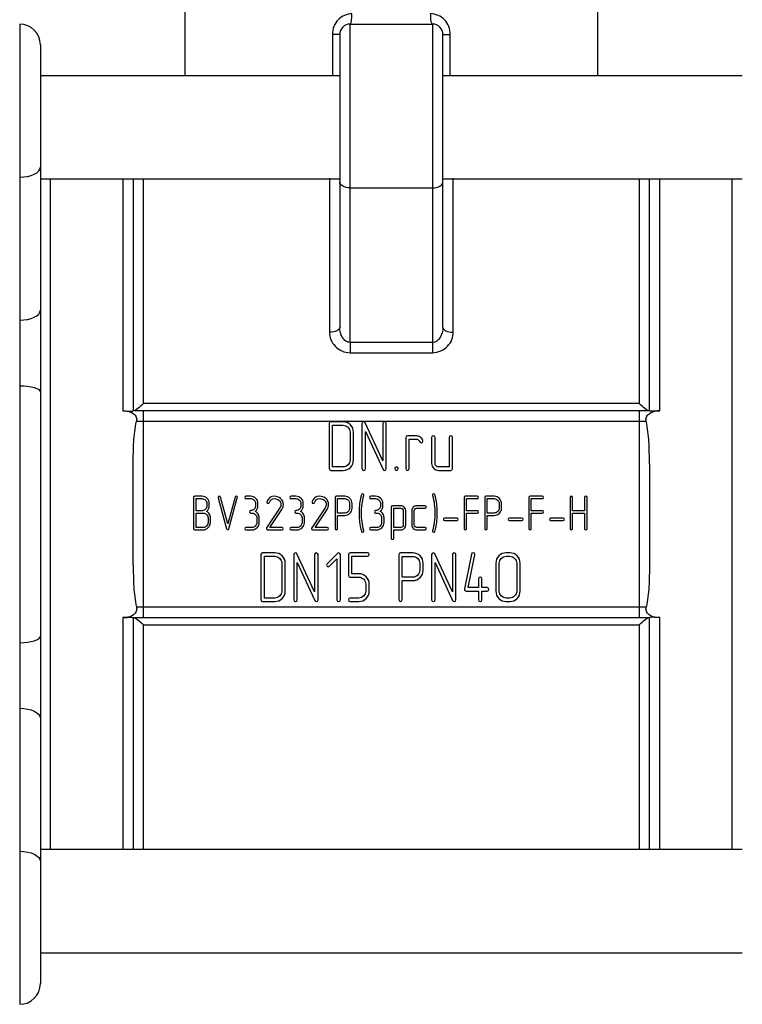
# Model space of a CAD drawing. Header units: millimetres. Extents: x -65 to 129, y -48 to 62.
# Tile 2 of 4: x -18 to 17, y -24 to 24. Entities that reach past the tile are written whole.
import ezdxf

# ---------------------------------------------------------------- set-up
doc = ezdxf.new("R2010")
doc.units = ezdxf.units.MM

msp = doc.modelspace()

# ---------------------------------------------------------------- linework, layer by layer
at = {"color": 7, "linetype": 'Continuous', "lineweight": 25}
for p, q in [((-10, 25.957), (-10, 21.238)), ((10, 21.238), (10, 25)), ((-18, 23.738), (-18, -23.738)), ((-2, 8.322), (-2, 23.738)), ((-2, 23.738), (2, 23.738)), ((2, 23.738), (2, 8.322)), ((-2.5, 23.238), (-2.5, 9.048)), ((2.5, 9.048), (2.5, 23.238)), ((-17, 22.738), (-17, -22.738)), ((-2.5, 21.238), (-17, 21.238)), ((17, 21.238), (2.5, 21.238)), ((-17, 16.238), (-2.5, 16.238)), ((-12.5, 16.238), (-12.5, 5)), ((-3, 16.275), (-3, 8.816)), ((2.5, 16.238), (17, 16.238)), ((3, 8.816), (3, 16.275)), ((12.5, 5), (12.5, 16.238)), ((-2, 15.805), (2, 15.805)), ((2, 8.322), (-2, 8.322)), ((-2, 7.823), (2, 7.823)), ((12, 5.359), (-12, 5.359)), ((-13, 5), (-12.863, 5)), ((12.521, 5), (-12.521, 5)), ((-12, -5), (-12, 5)), ((12, 5), (12, -5)), ((12.863, 5), (13, 5)), ((-12.344, 4.5), (12.344, 4.5)), ((-3.008, 4.391), (-3.008, 2.206)), ((-2.336, 4.475), (-2.924, 4.475)), ((-2.842, 4.308), (-2.336, 4.308)), ((-2.842, 2.289), (-2.842, 4.308)), ((-1.421, 4.391), (-1.421, 2.206)), ((-0.41, 2.588), (-1.262, 4.426)), ((-0.41, 4.391), (-0.41, 2.588)), ((-0.243, 2.206), (-0.243, 4.391)), ((-1.998, 3.971), (-1.998, 2.626)), ((-1.831, 2.627), (-1.831, 3.971)), ((-1.254, 2.206), (-1.254, 4.009)), ((-1.254, 4.009), (-0.402, 2.171)), ((0.698, 3.719), (0.698, 2.206)), ((1.201, 3.803), (0.782, 3.803)), ((0.865, 3.636), (1.201, 3.636)), ((0.865, 2.207), (0.865, 3.636)), ((1.953, 3.719), (1.953, 2.459)), ((2.119, 2.457), (2.119, 3.719)), ((2.797, 3.719), (2.797, 2.289)), ((2.963, 2.206), (2.963, 3.719)), ((-12.5, -2.445), (-12.5, 2.445)), ((12.5, 2.445), (12.5, -2.445)), ((-2.924, 2.122), (-2.336, 2.122)), ((-2.336, 2.289), (-2.842, 2.289)), ((2.797, 2.289), (2.289, 2.289)), ((2.29, 2.122), (2.879, 2.122)), ((-9.575, 0.812), (-9.575, -0.699)), ((-9.168, 0.87), (-9.517, 0.87)), ((-9.459, 0.171), (-9.459, 0.754)), ((-9.459, 0.754), (-9.168, 0.754)), ((-8.935, 0.521), (-8.935, 0.405)), ((-8.819, 0.405), (-8.819, 0.521)), ((-8.385, 0.794), (-7.978, -0.705)), ((-7.922, -0.468), (-8.273, 0.824)), ((-7.571, 0.824), (-7.922, -0.468)), ((-7.866, -0.705), (-7.459, 0.794)), ((-6.808, 0.87), (-7.041, 0.87)), ((-7.041, 0.754), (-6.808, 0.754)), ((-6.575, 0.522), (-6.575, 0.406)), ((-6.458, 0.406), (-6.458, 0.522)), ((-4.617, 0.87), (-4.85, 0.87)), ((-4.85, 0.754), (-4.617, 0.754)), ((-4.384, 0.522), (-4.384, 0.406)), ((-4.268, 0.406), (-4.268, 0.522)), ((-2.717, 0.812), (-2.717, -0.699)), ((-2.252, 0.87), (-2.659, 0.87)), ((-2.601, 0.058), (-2.601, 0.754)), ((-2.601, 0.754), (-2.252, 0.754)), ((-2.019, 0.522), (-2.019, 0.288)), ((-1.902, 0.288), (-1.902, 0.522)), ((-0.759, 0.87), (-0.992, 0.87)), ((-0.992, 0.754), (-0.759, 0.754)), ((-0.527, 0.522), (-0.527, 0.406)), ((-0.41, 0.406), (-0.41, 0.522)), ((3.522, 0.812), (3.522, -0.699)), ((4.161, 0.87), (3.58, 0.87)), ((3.638, 0.171), (3.638, 0.754)), ((3.638, 0.754), (4.161, 0.754)), ((4.522, 0.812), (4.522, -0.699)), ((4.987, 0.87), (4.58, 0.87)), ((4.638, 0.058), (4.638, 0.754)), ((4.638, 0.754), (4.987, 0.754)), ((5.22, 0.522), (5.22, 0.288)), ((5.337, 0.288), (5.337, 0.522)), ((6.665, 0.812), (6.665, -0.699)), ((7.304, 0.87), (6.723, 0.87)), ((6.781, 0.754), (7.304, 0.754)), ((6.781, 0.171), (6.781, 0.754)), ((8.665, 0.812), (8.665, -0.699)), ((8.782, 0.171), (8.782, 0.812)), ((9.364, 0.812), (9.364, 0.171)), ((9.48, -0.699), (9.48, 0.812)), ((-9.168, 0.171), (-9.459, 0.171)), ((-9.459, -0.641), (-9.459, 0.055)), ((-6.807, 0.058), (-6.749, 0.058)), ((-5.401, 0.302), (-6.043, -0.666)), ((-5.884, -0.641), (-5.304, 0.235)), ((-4.617, 0.058), (-4.559, 0.058)), ((-3.21, 0.302), (-3.852, -0.666)), ((-3.693, -0.641), (-3.113, 0.235)), ((-2.252, 0.058), (-2.601, 0.058)), ((-0.759, 0.058), (-0.701, 0.058)), ((-0.003, 0.346), (-0.003, -1.165)), ((0.464, 0.404), (0.056, 0.404)), ((0.114, 0.288), (0.464, 0.288)), ((0.114, -0.641), (0.114, 0.288)), ((0.579, 0.173), (0.579, -0.524)), ((0.696, -0.524), (0.696, 0.173)), ((0.997, 0.172), (0.997, -0.525)), ((1.114, -0.525), (1.114, 0.172)), ((1.637, 0.404), (1.23, 0.404)), ((1.23, 0.288), (1.637, 0.288)), ((4.161, 0.171), (3.638, 0.171)), ((3.638, -0.699), (3.638, 0.055)), ((3.638, 0.055), (4.161, 0.055)), ((4.987, 0.058), (4.638, 0.058)), ((7.304, 0.171), (6.781, 0.171)), ((6.781, 0.055), (7.304, 0.055)), ((6.781, -0.699), (6.781, 0.055)), ((9.364, 0.171), (8.782, 0.171)), ((8.782, -0.699), (8.782, 0.055)), ((8.782, 0.055), (9.364, 0.055)), ((9.364, 0.055), (9.364, -0.699)), ((-8.877, -0.176), (-8.877, -0.408)), ((-8.76, -0.409), (-8.76, -0.176)), ((-6.517, -0.175), (-6.517, -0.408)), ((-6.4, -0.408), (-6.4, -0.175)), ((-4.326, -0.175), (-4.326, -0.408)), ((-4.21, -0.408), (-4.21, -0.175)), ((-2.601, -0.059), (-2.252, -0.059)), ((-2.601, -0.699), (-2.601, -0.059)), ((-0.468, -0.175), (-0.468, -0.408)), ((-0.352, -0.408), (-0.352, -0.175)), ((3.185, -0.196), (2.572, -0.196)), ((2.572, -0.3), (3.185, -0.3)), ((4.638, -0.059), (4.987, -0.059)), ((4.638, -0.699), (4.638, -0.059)), ((6.329, -0.196), (5.716, -0.196)), ((5.716, -0.3), (6.329, -0.3)), ((8.329, -0.196), (7.716, -0.196)), ((7.716, -0.3), (8.329, -0.3)), ((-9.517, -0.757), (-9.11, -0.757)), ((-9.11, -0.641), (-9.459, -0.641)), ((-6.75, -0.641), (-7.041, -0.641)), ((-7.041, -0.757), (-6.75, -0.757)), ((-5.994, -0.757), (-5.295, -0.757)), ((-5.295, -0.641), (-5.884, -0.641)), ((-4.559, -0.641), (-4.85, -0.641)), ((-4.85, -0.757), (-4.559, -0.757)), ((-3.803, -0.757), (-3.104, -0.757)), ((-3.104, -0.641), (-3.693, -0.641)), ((-0.701, -0.641), (-0.992, -0.641)), ((-0.992, -0.757), (-0.701, -0.757)), ((0.464, -0.641), (0.114, -0.641)), ((0.114, -0.757), (0.464, -0.757)), ((0.114, -1.165), (0.114, -0.757)), ((1.637, -0.641), (1.23, -0.641)), ((1.23, -0.757), (1.637, -0.757)), ((-5.644, -1.874), (-6.232, -1.874)), ((-2.61, -1.9), (-3.112, -2.406)), ((-1.156, -1.874), (-1.996, -1.874)), ((1.037, -1.876), (0.449, -1.876)), ((5.733, -1.874), (5.565, -1.874)), ((-6.316, -1.958), (-6.316, -4.142)), ((-6.149, -2.04), (-5.644, -2.04)), ((-6.149, -4.059), (-6.149, -2.04)), ((-5.305, -2.377), (-5.305, -3.723)), ((-5.138, -3.722), (-5.138, -2.378)), ((-4.728, -1.958), (-4.728, -4.142)), ((-3.717, -3.761), (-4.569, -1.923)), ((-4.561, -4.142), (-4.561, -2.339)), ((-4.561, -2.339), (-3.709, -4.177)), ((-3.717, -1.958), (-3.717, -3.761)), ((-3.551, -4.142), (-3.551, -1.958)), ((-2.995, -2.522), (-2.635, -2.162)), ((-2.635, -2.162), (-2.635, -4.142)), ((-2.469, -4.142), (-2.469, -1.959)), ((-2.08, -1.958), (-2.08, -2.967)), ((-1.913, -2.884), (-1.913, -2.04)), ((-1.913, -2.04), (-1.156, -2.04)), ((0.365, -1.96), (0.365, -4.139)), ((0.532, -2.043), (1.037, -2.043)), ((0.532, -3.049), (0.532, -2.043)), ((1.376, -2.378), (1.376, -2.716)), ((1.543, -2.715), (1.543, -2.378)), ((1.953, -1.958), (1.953, -4.142)), ((2.963, -3.761), (2.111, -1.923)), ((2.119, -4.142), (2.119, -2.339)), ((2.119, -2.339), (2.971, -4.177)), ((2.963, -1.958), (2.963, -3.761)), ((3.13, -4.142), (3.13, -1.958)), ((3.881, -1.941), (3.545, -3.62)), ((3.729, -3.554), (4.045, -1.975)), ((5.061, -2.378), (5.061, -3.722)), ((5.228, -3.723), (5.228, -2.377)), ((5.565, -2.04), (5.734, -2.04)), ((6.072, -2.377), (6.072, -3.723)), ((6.239, -3.722), (6.239, -2.378)), ((-1.996, -3.051), (-1.575, -3.051)), ((-1.575, -2.884), (-1.913, -2.884)), ((1.037, -3.049), (0.532, -3.049)), ((0.532, -4.139), (0.532, -3.215)), ((0.532, -3.215), (1.036, -3.215)), ((4.215, -3.132), (4.215, -3.554)), ((4.381, -3.554), (4.381, -3.132)), ((-1.241, -3.386), (-1.241, -3.723)), ((-1.072, -3.722), (-1.072, -3.386)), ((3.627, -3.721), (4.215, -3.723)), ((4.215, -3.554), (3.729, -3.554)), ((4.215, -3.723), (4.215, -4.142)), ((4.635, -3.554), (4.381, -3.554)), ((4.381, -3.723), (4.635, -3.721)), ((4.381, -4.142), (4.381, -3.723)), ((-6.232, -4.226), (-5.644, -4.226)), ((-5.644, -4.059), (-6.149, -4.059)), ((-1.996, -4.226), (-1.574, -4.226)), ((-1.574, -4.059), (-1.995, -4.059)), ((5.734, -4.059), (5.565, -4.059)), ((5.565, -4.226), (5.733, -4.226)), ((12.344, -4.5), (-12.344, -4.5)), ((-12.863, -5), (-13, -5)), ((-12.521, -5), (12.521, -5)), ((-12.5, -5), (-12.5, -16.238)), ((12.5, -16.238), (12.5, -5)), ((13, -5), (12.863, -5)), ((-12, -5.359), (12, -5.359)), ((17, -16.238), (-17, -16.238)), ((-17, -21.238), (17, -21.238))]:
    msp.add_line(p, q, dxfattribs=at)
at = {"color": 1, "linetype": 'Continuous', "lineweight": 25}
for p, q in [((-2.857, 23.238), (-2.857, 21.238)), ((2.857, 21.238), (2.857, 23.238)), ((-16.5, -16.238), (-16.5, 16.238)), ((-13, 16.238), (-13, 5)), ((-12, 5.359), (-12, 16.238)), ((12, 16.238), (12, 5.359)), ((13, 5), (13, 16.238)), ((16.5, 16.238), (16.5, -16.238)), ((-13, -5), (-13, -16.238)), ((13, -16.238), (13, -5)), ((-12, -16.238), (-12, -5.359)), ((12, -5.359), (12, -16.238))]:
    msp.add_line(p, q, dxfattribs=at)
at = {"color": 7, "linetype": 'Continuous', "lineweight": 25, "flags": 128}
for points in [[(-18, 16.327), (-17.805, 16.336), (-17.617, 16.363), (-17.444, 16.408), (-17.293, 16.468), (-17.169, 16.541), (-17.076, 16.624), (-17.019, 16.715), (-17, 16.809)], [(-2, 15.805), (-2.098, 15.81), (-2.191, 15.827), (-2.278, 15.854), (-2.354, 15.891), (-2.416, 15.935), (-2.462, 15.986), (-2.49, 16.041), (-2.5, 16.098)], [(2, 15.805), (2.098, 15.81), (2.191, 15.827), (2.278, 15.854), (2.354, 15.891), (2.416, 15.935), (2.462, 15.986), (2.49, 16.041), (2.5, 16.098)], [(-18, 9.399), (-17.805, 9.408), (-17.617, 9.436), (-17.444, 9.48), (-17.293, 9.54), (-17.169, 9.613), (-17.076, 9.697), (-17.019, 9.787), (-17, 9.881)], [(-18, 6.225), (-17.805, 6.219), (-17.617, 6.201), (-17.444, 6.172), (-17.293, 6.134), (-17.169, 6.086), (-17.076, 6.033), (-17.019, 5.974), (-17, 5.914)], [(-18, -6.225), (-17.805, -6.219), (-17.617, -6.201), (-17.444, -6.172), (-17.293, -6.134), (-17.169, -6.086), (-17.076, -6.033), (-17.019, -5.974), (-17, -5.914)], [(-18, -9.399), (-17.805, -9.408), (-17.617, -9.436), (-17.444, -9.48), (-17.293, -9.54), (-17.169, -9.613), (-17.076, -9.697), (-17.019, -9.787), (-17, -9.881)], [(-18, -16.327), (-17.805, -16.336), (-17.617, -16.363), (-17.444, -16.408), (-17.293, -16.468), (-17.169, -16.541), (-17.076, -16.624), (-17.019, -16.715), (-17, -16.809)]]:
    msp.add_lwpolyline(points, dxfattribs=at)
at = {"color": 7, "linetype": 'Continuous', "lineweight": 25}
for centre, radius, start, end in [((-18, 22.738), 1, 0, 90), ((-2, 23.238), 0.5, 90, 180), ((2, 23.238), 0.5, 0, 90), ((-18, -22.738), 1, 270, 0)]:
    msp.add_arc(centre, radius, start, end, dxfattribs=at)
for points, knots in [([(-1.905, 24.238), (-2.153, 24.238), (-2.398, 24.133), (-2.663, 23.857), (-2.734, 23.747), (-2.831, 23.504), (-2.857, 23.371), (-2.857, 23.238)], [0, 0, 0, 0, 0.5, 0.5, 0.75, 0.75, 1, 1, 1, 1]), ([(2, 23.738), (1.975, 23.738), (1.95, 23.792), (1.915, 23.977), (1.905, 24.107), (1.905, 24.238)], [0, 0, 0, 0, 0.5, 0.5, 1, 1, 1, 1]), ([(2.857, 23.238), (2.857, 23.504), (2.751, 23.767), (2.397, 24.131), (2.153, 24.238), (1.905, 24.238)], [0, 0, 0, 0, 0.5, 0.5, 1, 1, 1, 1]), ([(-2.5, 23.238), (-2.5, 23.238), (-2.535, 23.238), (-2.663, 23.238), (-2.755, 23.238), (-2.857, 23.238)], [0, 0, 0, 0, 0.5, 0.5, 1, 1, 1, 1]), ([(-3, 8.816), (-3, 8.575), (-2.905, 8.33), (-2.638, 8.046), (-2.528, 7.966), (-2.279, 7.854), (-2.14, 7.823), (-2, 7.823)], [0, 0, 0, 0, 0.5, 0.5, 0.75, 0.75, 1, 1, 1, 1]), ([(-2, 8.322), (-2.07, 8.322), (-2.139, 8.346), (-2.264, 8.428), (-2.319, 8.487), (-2.453, 8.696), (-2.5, 8.874), (-2.5, 9.048)], [0, 0, 0, 0, 0.25, 0.25, 0.5, 0.5, 1, 1, 1, 1]), ([(2.5, 9.048), (2.5, 8.874), (2.452, 8.694), (2.274, 8.418), (2.14, 8.322), (2, 8.322)], [0, 0, 0, 0, 0.5, 0.5, 1, 1, 1, 1]), ([(2, 7.823), (2.279, 7.823), (2.548, 7.953), (2.905, 8.328), (3, 8.575), (3, 8.816)], [0, 0, 0, 0, 0.5, 0.5, 1, 1, 1, 1]), ([(2.5, 9.048), (2.5, 8.987), (2.554, 8.927), (2.739, 8.841), (2.869, 8.816), (3, 8.816)], [0, 0, 0, 0, 0.5, 0.5, 1, 1, 1, 1]), ([(-2, 8.322), (-2, 8.251), (-2, 8.167), (-2, 7.992), (-2, 7.903), (-2, 7.823)], [0, 0, 0, 0, 0.5, 0.5, 1, 1, 1, 1]), ([(-12, 5.359), (-12.096, 5.268), (-12.194, 5.183), (-12.368, 5.049), (-12.446, 5), (-12.481, 5)], [0, 0, 0, 0, 0.5, 0.5, 1, 1, 1, 1]), ([(12.481, 5), (12.446, 5), (12.368, 5.049), (12.194, 5.183), (12.097, 5.267), (12, 5.359)], [0, 0, 0, 0, 0.5, 0.5, 1, 1, 1, 1]), ([(-13, 5), (-12.985, 5), (-12.959, 5), (-12.926, 5), (-12.908, 5), (-12.9, 5)], [0, 0, 0, 0, 0.457193, 0.758841, 1, 1, 1, 1]), ([(-12.874, 5), (-12.733, 5), (-12.59, 4.954), (-12.427, 4.822), (-12.381, 4.767), (-12.33, 4.639), (-12.328, 4.567), (-12.344, 4.5)], [0, 0, 0, 0, 0.5, 0.5, 0.75, 0.75, 1, 1, 1, 1]), ([(-12.863, 5), (-12.825, 5), (-12.784, 4.997), (-12.706, 4.993), (-12.665, 4.99), (-12.601, 4.992), (-12.578, 4.994), (-12.543, 4.998), (-12.53, 5), (-12.521, 5)], [0, 0, 0, 0, 0.25, 0.25, 0.5, 0.5, 0.75, 0.75, 1, 1, 1, 1]), ([(12.344, 4.5), (12.328, 4.566), (12.33, 4.639), (12.381, 4.767), (12.427, 4.822), (12.59, 4.954), (12.733, 5), (12.874, 5)], [0, 0, 0, 0, 0.25, 0.25, 0.5, 0.5, 1, 1, 1, 1]), ([(12.863, 5), (12.823, 5), (12.779, 4.997), (12.695, 4.992), (12.657, 4.99), (12.596, 4.992), (12.576, 4.995), (12.543, 4.998), (12.531, 5), (12.521, 5)], [0, 0, 0, 0, 0.25, 0.25, 0.5, 0.5, 0.75, 0.75, 1, 1, 1, 1]), ([(13, 5), (12.985, 5), (12.959, 5), (12.925, 5), (12.906, 5), (12.897, 5)], [0, 0, 0, 0, 0.44577, 0.737787, 1, 1, 1, 1]), ([(-12.5, 2.445), (-12.5, 2.803), (-12.495, 3.158), (-12.464, 3.673), (-12.45, 3.84), (-12.41, 4.167), (-12.386, 4.33), (-12.344, 4.5)], [0, 0, 0, 0, 0.5, 0.5, 0.75, 0.75, 1, 1, 1, 1]), ([(12.5, 2.445), (12.5, 2.804), (12.495, 3.158), (12.464, 3.673), (12.45, 3.84), (12.411, 4.165), (12.386, 4.327), (12.344, 4.5)], [0, 0, 0, 0, 0.5, 0.5, 0.75, 0.75, 1, 1, 1, 1]), ([(-12.5, -2.445), (-12.5, -2.804), (-12.495, -3.158), (-12.464, -3.673), (-12.45, -3.84), (-12.411, -4.165), (-12.386, -4.327), (-12.344, -4.5)], [0, 0, 0, 0, 0.5, 0.5, 0.75, 0.75, 1, 1, 1, 1]), ([(12.5, -2.445), (12.5, -2.803), (12.495, -3.158), (12.464, -3.673), (12.45, -3.84), (12.41, -4.167), (12.386, -4.33), (12.344, -4.5)], [0, 0, 0, 0, 0.5, 0.5, 0.75, 0.75, 1, 1, 1, 1]), ([(-12.344, -4.5), (-12.328, -4.566), (-12.33, -4.639), (-12.381, -4.767), (-12.427, -4.822), (-12.59, -4.954), (-12.733, -5), (-12.874, -5)], [0, 0, 0, 0, 0.25, 0.25, 0.5, 0.5, 1, 1, 1, 1]), ([(12.874, -5), (12.733, -5), (12.59, -4.954), (12.427, -4.822), (12.381, -4.767), (12.33, -4.639), (12.328, -4.567), (12.344, -4.5)], [0, 0, 0, 0, 0.5, 0.5, 0.75, 0.75, 1, 1, 1, 1]), ([(-12.863, -5), (-12.823, -5), (-12.779, -4.997), (-12.695, -4.992), (-12.657, -4.99), (-12.596, -4.992), (-12.576, -4.995), (-12.543, -4.998), (-12.531, -5), (-12.521, -5)], [0, 0, 0, 0, 0.25, 0.25, 0.5, 0.5, 0.75, 0.75, 1, 1, 1, 1]), ([(-12.481, -5), (-12.446, -5), (-12.368, -5.049), (-12.194, -5.183), (-12.097, -5.267), (-12, -5.359)], [0, 0, 0, 0, 0.5, 0.5, 1, 1, 1, 1]), ([(12, -5.359), (12.096, -5.268), (12.194, -5.183), (12.368, -5.049), (12.446, -5), (12.481, -5)], [0, 0, 0, 0, 0.5, 0.5, 1, 1, 1, 1]), ([(12.863, -5), (12.825, -5), (12.784, -4.997), (12.706, -4.993), (12.665, -4.99), (12.601, -4.992), (12.578, -4.994), (12.543, -4.998), (12.53, -5), (12.521, -5)], [0, 0, 0, 0, 0.25, 0.25, 0.5, 0.5, 0.75, 0.75, 1, 1, 1, 1]), ([(13, -5), (12.985, -5), (12.959, -5), (12.926, -5), (12.908, -5), (12.9, -5)], [0, 0, 0, 0, 0.4571933, 0.7588411, 1, 1, 1, 1])]:
    msp.add_open_spline(points, degree=3, knots=knots, dxfattribs=at)
for points in [[(-2, 23.738), (-1.975, 23.738), (-1.925, 23.847), (-1.905, 24.107), (-1.905, 24.238)], [(2.5, 23.238), (2.5, 23.238), (2.571, 23.238), (2.755, 23.238), (2.857, 23.238)], [(-2.5, 9.048), (-2.5, 8.987), (-2.608, 8.866), (-2.869, 8.816), (-3, 8.816)], [(2, 8.322), (2, 8.251), (2, 8.082), (2, 7.903), (2, 7.823)], [(-2.924, 4.475), (-2.98, 4.475), (-3.008, 4.447), (-3.008, 4.391)], [(-1.979, 4.328), (-2.077, 4.426), (-2.196, 4.475), (-2.336, 4.475)], [(-2.336, 4.308), (-2.243, 4.308), (-2.163, 4.275), (-2.097, 4.21)], [(-1.831, 3.971), (-1.831, 4.111), (-1.88, 4.23), (-1.979, 4.328)], [(-1.339, 4.475), (-1.394, 4.475), (-1.421, 4.447), (-1.421, 4.391)], [(-1.262, 4.426), (-1.277, 4.458), (-1.302, 4.475), (-1.339, 4.475)], [(-0.327, 4.475), (-0.382, 4.475), (-0.41, 4.447), (-0.41, 4.391)], [(-0.243, 4.391), (-0.243, 4.447), (-0.271, 4.475), (-0.327, 4.475)], [(-2.097, 4.21), (-2.031, 4.144), (-1.998, 4.065), (-1.998, 3.971)], [(0.782, 3.803), (0.726, 3.803), (0.698, 3.775), (0.698, 3.719)], [(1.403, 3.738), (1.341, 3.781), (1.274, 3.803), (1.201, 3.803)], [(1.201, 3.636), (1.267, 3.636), (1.317, 3.607), (1.351, 3.549)], [(1.351, 3.549), (1.386, 3.49), (1.417, 3.461), (1.446, 3.461)], [(1.529, 3.572), (1.507, 3.64), (1.466, 3.696), (1.403, 3.738)], [(1.446, 3.461), (1.505, 3.461), (1.534, 3.488), (1.534, 3.542)], [(1.534, 3.542), (1.534, 3.552), (1.532, 3.562), (1.529, 3.572)], [(2.036, 3.803), (1.98, 3.803), (1.953, 3.775), (1.953, 3.719)], [(2.119, 3.719), (2.119, 3.775), (2.092, 3.803), (2.036, 3.803)], [(2.88, 3.803), (2.824, 3.803), (2.797, 3.775), (2.797, 3.719)], [(2.963, 3.719), (2.963, 3.775), (2.936, 3.803), (2.88, 3.803)], [(-2.097, 2.388), (-2.163, 2.322), (-2.243, 2.289), (-2.336, 2.289)], [(-1.998, 2.626), (-1.998, 2.533), (-2.031, 2.453), (-2.097, 2.388)], [(-1.979, 2.269), (-1.88, 2.368), (-1.831, 2.487), (-1.831, 2.627)], [(1.953, 2.459), (1.953, 2.366), (1.985, 2.286), (2.051, 2.221)], [(2.169, 2.339), (2.136, 2.372), (2.119, 2.411), (2.119, 2.457)], [(-3.008, 2.206), (-3.008, 2.15), (-2.98, 2.122), (-2.924, 2.122)], [(-2.336, 2.122), (-2.196, 2.122), (-2.077, 2.171), (-1.979, 2.269)], [(-1.421, 2.206), (-1.421, 2.15), (-1.393, 2.122), (-1.337, 2.122)], [(-1.337, 2.122), (-1.282, 2.122), (-1.254, 2.15), (-1.254, 2.206)], [(-0.402, 2.171), (-0.387, 2.139), (-0.362, 2.122), (-0.327, 2.122)], [(-0.327, 2.122), (-0.271, 2.122), (-0.243, 2.15), (-0.243, 2.206)], [(0.252, 2.289), (0.196, 2.289), (0.168, 2.261), (0.168, 2.206)], [(0.168, 2.206), (0.168, 2.15), (0.196, 2.122), (0.252, 2.122)], [(0.336, 2.206), (0.336, 2.261), (0.308, 2.289), (0.252, 2.289)], [(0.252, 2.122), (0.308, 2.122), (0.336, 2.15), (0.336, 2.206)], [(0.698, 2.206), (0.698, 2.15), (0.726, 2.122), (0.782, 2.122)], [(0.782, 2.122), (0.837, 2.122), (0.865, 2.151), (0.865, 2.207)], [(2.051, 2.221), (2.117, 2.155), (2.196, 2.122), (2.29, 2.122)], [(2.289, 2.289), (2.242, 2.289), (2.203, 2.306), (2.169, 2.339)], [(2.879, 2.122), (2.935, 2.122), (2.963, 2.15), (2.963, 2.206)], [(-1.39, 0.986), (-1.416, 0.986), (-1.434, 0.972), (-1.445, 0.943)], [(-1.331, 0.931), (-1.331, 0.968), (-1.351, 0.986), (-1.39, 0.986)], [(2.056, 0.986), (2.016, 0.986), (1.996, 0.968), (1.996, 0.931)], [(2.11, 0.943), (2.099, 0.972), (2.081, 0.986), (2.056, 0.986)], [(-9.517, 0.87), (-9.556, 0.87), (-9.575, 0.851), (-9.575, 0.812)], [(-8.921, 0.768), (-8.989, 0.836), (-9.072, 0.87), (-9.168, 0.87)], [(-9.168, 0.754), (-9.104, 0.754), (-9.049, 0.731), (-9.004, 0.685)], [(-9.004, 0.685), (-8.958, 0.639), (-8.935, 0.585), (-8.935, 0.521)], [(-8.819, 0.521), (-8.819, 0.617), (-8.853, 0.699), (-8.921, 0.768)], [(-8.328, 0.867), (-8.367, 0.867), (-8.387, 0.849), (-8.387, 0.812)], [(-8.387, 0.812), (-8.387, 0.806), (-8.386, 0.8), (-8.385, 0.794)], [(-8.273, 0.824), (-8.281, 0.853), (-8.299, 0.867), (-8.328, 0.867)], [(-7.516, 0.867), (-7.545, 0.867), (-7.563, 0.853), (-7.571, 0.824)], [(-7.457, 0.812), (-7.457, 0.849), (-7.477, 0.867), (-7.516, 0.867)], [(-7.459, 0.794), (-7.458, 0.8), (-7.457, 0.806), (-7.457, 0.812)], [(-7.041, 0.87), (-7.079, 0.87), (-7.099, 0.851), (-7.099, 0.812)], [(-7.099, 0.812), (-7.099, 0.773), (-7.079, 0.754), (-7.041, 0.754)], [(-6.56, 0.768), (-6.628, 0.836), (-6.711, 0.87), (-6.808, 0.87)], [(-6.808, 0.754), (-6.743, 0.754), (-6.688, 0.731), (-6.643, 0.686)], [(-6.643, 0.686), (-6.598, 0.641), (-6.575, 0.586), (-6.575, 0.522)], [(-6.458, 0.522), (-6.458, 0.619), (-6.492, 0.701), (-6.56, 0.768)], [(-6.03, 0.596), (-6.032, 0.589), (-6.033, 0.582), (-6.033, 0.575)], [(-6.033, 0.575), (-6.033, 0.537), (-6.012, 0.518), (-5.972, 0.518)], [(-5.666, 0.873), (-5.843, 0.873), (-5.964, 0.78), (-6.03, 0.596)], [(-5.972, 0.518), (-5.947, 0.518), (-5.93, 0.531), (-5.919, 0.557)], [(-5.919, 0.557), (-5.862, 0.69), (-5.775, 0.756), (-5.658, 0.756)], [(-5.363, 0.757), (-5.452, 0.834), (-5.553, 0.873), (-5.666, 0.873)], [(-5.658, 0.756), (-5.578, 0.756), (-5.506, 0.729), (-5.443, 0.675)], [(-5.443, 0.675), (-5.377, 0.618), (-5.345, 0.55), (-5.345, 0.471)], [(-5.226, 0.472), (-5.226, 0.583), (-5.272, 0.678), (-5.363, 0.757)], [(-4.85, 0.87), (-4.889, 0.87), (-4.908, 0.851), (-4.908, 0.812)], [(-4.908, 0.812), (-4.908, 0.773), (-4.889, 0.754), (-4.85, 0.754)], [(-4.37, 0.768), (-4.438, 0.836), (-4.52, 0.87), (-4.617, 0.87)], [(-4.617, 0.754), (-4.553, 0.754), (-4.498, 0.731), (-4.452, 0.686)], [(-4.452, 0.686), (-4.407, 0.641), (-4.384, 0.586), (-4.384, 0.522)], [(-4.268, 0.522), (-4.268, 0.619), (-4.302, 0.701), (-4.37, 0.768)], [(-3.839, 0.596), (-3.841, 0.589), (-3.842, 0.582), (-3.842, 0.575)], [(-3.842, 0.575), (-3.842, 0.537), (-3.821, 0.518), (-3.781, 0.518)], [(-3.476, 0.873), (-3.652, 0.873), (-3.774, 0.78), (-3.839, 0.596)], [(-3.781, 0.518), (-3.757, 0.518), (-3.739, 0.531), (-3.728, 0.557)], [(-3.728, 0.557), (-3.671, 0.69), (-3.584, 0.756), (-3.467, 0.756)], [(-3.173, 0.757), (-3.262, 0.834), (-3.363, 0.873), (-3.476, 0.873)], [(-3.467, 0.756), (-3.387, 0.756), (-3.315, 0.729), (-3.252, 0.675)], [(-3.252, 0.675), (-3.187, 0.618), (-3.154, 0.55), (-3.154, 0.471)], [(-3.035, 0.472), (-3.035, 0.583), (-3.081, 0.678), (-3.173, 0.757)], [(-2.659, 0.87), (-2.698, 0.87), (-2.717, 0.851), (-2.717, 0.812)], [(-2.005, 0.768), (-2.074, 0.836), (-2.156, 0.87), (-2.252, 0.87)], [(-2.252, 0.754), (-2.189, 0.754), (-2.134, 0.731), (-2.088, 0.685)], [(-2.088, 0.685), (-2.042, 0.64), (-2.019, 0.586), (-2.019, 0.522)], [(-1.902, 0.522), (-1.902, 0.618), (-1.937, 0.7), (-2.005, 0.768)], [(-1.486, 0.775), (-1.538, 0.539), (-1.564, 0.3), (-1.564, 0.059)], [(-1.445, 0.943), (-1.465, 0.871), (-1.479, 0.814), (-1.486, 0.775)], [(-1.447, 0.056), (-1.447, 0.335), (-1.409, 0.62), (-1.333, 0.913)], [(-1.333, 0.913), (-1.332, 0.919), (-1.331, 0.925), (-1.331, 0.931)], [(-0.992, 0.87), (-1.031, 0.87), (-1.05, 0.851), (-1.05, 0.812)], [(-1.05, 0.812), (-1.05, 0.773), (-1.031, 0.754), (-0.992, 0.754)], [(-0.512, 0.768), (-0.58, 0.836), (-0.662, 0.87), (-0.759, 0.87)], [(-0.759, 0.754), (-0.695, 0.754), (-0.64, 0.731), (-0.595, 0.686)], [(-0.595, 0.686), (-0.549, 0.641), (-0.527, 0.586), (-0.527, 0.522)], [(-0.41, 0.522), (-0.41, 0.619), (-0.444, 0.701), (-0.512, 0.768)], [(1.996, 0.931), (1.996, 0.925), (1.997, 0.919), (1.999, 0.913)], [(1.999, 0.913), (2.074, 0.62), (2.111, 0.335), (2.111, 0.056)], [(2.152, 0.775), (2.131, 0.869), (2.117, 0.925), (2.11, 0.943)], [(2.228, 0.056), (2.228, 0.299), (2.202, 0.538), (2.152, 0.775)], [(3.58, 0.87), (3.541, 0.87), (3.522, 0.851), (3.522, 0.812)], [(4.219, 0.812), (4.219, 0.851), (4.2, 0.87), (4.161, 0.87)], [(4.161, 0.754), (4.2, 0.754), (4.219, 0.773), (4.219, 0.812)], [(4.58, 0.87), (4.541, 0.87), (4.522, 0.851), (4.522, 0.812)], [(5.234, 0.768), (5.165, 0.836), (5.083, 0.87), (4.987, 0.87)], [(4.987, 0.754), (5.05, 0.754), (5.105, 0.731), (5.151, 0.685)], [(5.151, 0.685), (5.197, 0.64), (5.22, 0.586), (5.22, 0.522)], [(5.337, 0.522), (5.337, 0.618), (5.302, 0.7), (5.234, 0.768)], [(6.723, 0.87), (6.684, 0.87), (6.665, 0.851), (6.665, 0.812)], [(7.363, 0.812), (7.363, 0.851), (7.343, 0.87), (7.304, 0.87)], [(7.304, 0.754), (7.343, 0.754), (7.363, 0.773), (7.363, 0.812)], [(8.723, 0.87), (8.685, 0.87), (8.665, 0.851), (8.665, 0.812)], [(8.782, 0.812), (8.782, 0.851), (8.762, 0.87), (8.723, 0.87)], [(9.422, 0.87), (9.383, 0.87), (9.364, 0.851), (9.364, 0.812)], [(9.48, 0.812), (9.48, 0.851), (9.461, 0.87), (9.422, 0.87)], [(-9.459, 0.055), (-9.387, 0.054), (-9.271, 0.054), (-9.11, 0.055)], [(-9.004, 0.241), (-9.049, 0.194), (-9.104, 0.171), (-9.168, 0.171)], [(-9.11, 0.055), (-9.046, 0.055), (-8.991, 0.033), (-8.945, -0.012)], [(-8.935, 0.405), (-8.935, 0.341), (-8.958, 0.287), (-9.004, 0.241)], [(-8.95, 0.133), (-8.862, 0.204), (-8.819, 0.295), (-8.819, 0.405)], [(-8.812, 0.005), (-8.846, 0.061), (-8.892, 0.104), (-8.95, 0.133)], [(-8.76, -0.176), (-8.76, -0.111), (-8.777, -0.051), (-8.812, 0.005)], [(-6.807, 0.174), (-6.846, 0.174), (-6.866, 0.155), (-6.866, 0.116)], [(-6.866, 0.116), (-6.866, 0.077), (-6.846, 0.058), (-6.807, 0.058)], [(-6.643, 0.242), (-6.688, 0.197), (-6.743, 0.174), (-6.807, 0.174)], [(-6.749, 0.058), (-6.685, 0.058), (-6.63, 0.035), (-6.585, -0.01)], [(-6.575, 0.406), (-6.575, 0.342), (-6.598, 0.287), (-6.643, 0.242)], [(-6.588, 0.135), (-6.502, 0.204), (-6.458, 0.295), (-6.458, 0.406)], [(-6.451, 0.006), (-6.485, 0.061), (-6.53, 0.104), (-6.588, 0.135)], [(-6.4, -0.175), (-6.4, -0.11), (-6.417, -0.05), (-6.451, 0.006)], [(-5.345, 0.471), (-5.345, 0.414), (-5.363, 0.358), (-5.401, 0.302)], [(-5.304, 0.235), (-5.252, 0.313), (-5.226, 0.393), (-5.226, 0.472)], [(-4.617, 0.174), (-4.655, 0.174), (-4.675, 0.155), (-4.675, 0.116)], [(-4.675, 0.116), (-4.675, 0.077), (-4.655, 0.058), (-4.617, 0.058)], [(-4.452, 0.242), (-4.498, 0.197), (-4.552, 0.174), (-4.617, 0.174)], [(-4.559, 0.058), (-4.494, 0.058), (-4.439, 0.035), (-4.394, -0.01)], [(-4.384, 0.406), (-4.384, 0.342), (-4.407, 0.287), (-4.452, 0.242)], [(-4.397, 0.135), (-4.311, 0.204), (-4.268, 0.295), (-4.268, 0.406)], [(-4.26, 0.006), (-4.294, 0.061), (-4.34, 0.104), (-4.397, 0.135)], [(-4.21, -0.175), (-4.21, -0.11), (-4.226, -0.05), (-4.26, 0.006)], [(-3.154, 0.471), (-3.154, 0.414), (-3.173, 0.358), (-3.21, 0.302)], [(-3.113, 0.235), (-3.061, 0.313), (-3.035, 0.393), (-3.035, 0.472)], [(-2.088, 0.125), (-2.134, 0.08), (-2.189, 0.058), (-2.252, 0.058)], [(-2.252, -0.059), (-2.155, -0.059), (-2.073, -0.025), (-2.005, 0.043)], [(-2.019, 0.288), (-2.019, 0.224), (-2.042, 0.17), (-2.088, 0.125)], [(-2.005, 0.043), (-1.936, 0.11), (-1.902, 0.192), (-1.902, 0.288)], [(-1.564, 0.059), (-1.564, -0.184), (-1.538, -0.424), (-1.486, -0.661)], [(-1.333, -0.8), (-1.409, -0.507), (-1.447, -0.221), (-1.447, 0.056)], [(-0.759, 0.174), (-0.798, 0.174), (-0.817, 0.155), (-0.817, 0.116)], [(-0.817, 0.116), (-0.817, 0.077), (-0.798, 0.058), (-0.759, 0.058)], [(-0.595, 0.242), (-0.64, 0.197), (-0.695, 0.174), (-0.759, 0.174)], [(-0.701, 0.058), (-0.637, 0.058), (-0.582, 0.035), (-0.536, -0.01)], [(-0.527, 0.406), (-0.527, 0.342), (-0.549, 0.287), (-0.595, 0.242)], [(-0.539, 0.135), (-0.453, 0.204), (-0.41, 0.295), (-0.41, 0.406)], [(-0.403, 0.006), (-0.436, 0.061), (-0.482, 0.104), (-0.539, 0.135)], [(-0.352, -0.175), (-0.352, -0.11), (-0.369, -0.05), (-0.403, 0.006)], [(0.056, 0.404), (0.017, 0.404), (-0.003, 0.385), (-0.003, 0.346)], [(0.628, 0.336), (0.582, 0.382), (0.528, 0.404), (0.464, 0.404)], [(0.464, 0.288), (0.495, 0.288), (0.522, 0.276), (0.545, 0.254)], [(0.545, 0.254), (0.568, 0.231), (0.579, 0.204), (0.579, 0.173)], [(0.696, 0.173), (0.696, 0.237), (0.673, 0.291), (0.628, 0.336)], [(1.066, 0.336), (1.02, 0.29), (0.997, 0.235), (0.997, 0.172)], [(1.23, 0.404), (1.167, 0.404), (1.112, 0.381), (1.066, 0.336)], [(1.114, 0.172), (1.114, 0.204), (1.125, 0.231), (1.148, 0.254)], [(1.148, 0.254), (1.171, 0.276), (1.198, 0.288), (1.23, 0.288)], [(1.695, 0.346), (1.695, 0.385), (1.676, 0.404), (1.637, 0.404)], [(1.637, 0.288), (1.676, 0.288), (1.695, 0.307), (1.695, 0.346)], [(2.111, 0.056), (2.111, -0.222), (2.074, -0.507), (1.999, -0.8)], [(2.152, -0.661), (2.202, -0.425), (2.228, -0.185), (2.228, 0.056)], [(4.219, 0.113), (4.219, 0.152), (4.2, 0.171), (4.161, 0.171)], [(4.161, 0.055), (4.2, 0.055), (4.219, 0.074), (4.219, 0.113)], [(5.151, 0.125), (5.105, 0.08), (5.05, 0.058), (4.987, 0.058)], [(4.987, -0.059), (5.084, -0.059), (5.166, -0.025), (5.234, 0.043)], [(5.22, 0.288), (5.22, 0.224), (5.197, 0.17), (5.151, 0.125)], [(5.234, 0.043), (5.303, 0.11), (5.337, 0.192), (5.337, 0.288)], [(7.363, 0.113), (7.363, 0.152), (7.343, 0.171), (7.304, 0.171)], [(7.304, 0.055), (7.343, 0.055), (7.363, 0.074), (7.363, 0.113)], [(-8.945, -0.012), (-8.9, -0.057), (-8.877, -0.112), (-8.877, -0.176)], [(-8.877, -0.408), (-8.877, -0.473), (-8.9, -0.528), (-8.945, -0.573)], [(-8.866, -0.651), (-8.796, -0.581), (-8.76, -0.5), (-8.76, -0.409)], [(-6.585, -0.01), (-6.539, -0.056), (-6.517, -0.111), (-6.517, -0.175)], [(-6.517, -0.408), (-6.517, -0.472), (-6.539, -0.527), (-6.585, -0.573)], [(-6.502, -0.655), (-6.434, -0.587), (-6.4, -0.505), (-6.4, -0.408)], [(-4.394, -0.01), (-4.349, -0.056), (-4.326, -0.111), (-4.326, -0.175)], [(-4.326, -0.408), (-4.326, -0.472), (-4.349, -0.527), (-4.394, -0.573)], [(-4.311, -0.655), (-4.243, -0.587), (-4.21, -0.505), (-4.21, -0.408)], [(-0.536, -0.01), (-0.491, -0.056), (-0.468, -0.111), (-0.468, -0.175)], [(-0.468, -0.408), (-0.468, -0.472), (-0.491, -0.527), (-0.536, -0.573)], [(-0.454, -0.655), (-0.386, -0.587), (-0.352, -0.505), (-0.352, -0.408)], [(2.572, -0.196), (2.538, -0.196), (2.521, -0.214), (2.521, -0.248)], [(2.521, -0.248), (2.521, -0.282), (2.538, -0.3), (2.572, -0.3)], [(3.236, -0.248), (3.236, -0.214), (3.219, -0.196), (3.185, -0.196)], [(3.185, -0.3), (3.219, -0.3), (3.236, -0.282), (3.236, -0.248)], [(5.716, -0.196), (5.682, -0.196), (5.665, -0.214), (5.665, -0.248)], [(5.665, -0.248), (5.665, -0.282), (5.682, -0.3), (5.716, -0.3)], [(6.38, -0.248), (6.38, -0.214), (6.363, -0.196), (6.329, -0.196)], [(6.329, -0.3), (6.363, -0.3), (6.38, -0.282), (6.38, -0.248)], [(7.716, -0.196), (7.682, -0.196), (7.665, -0.214), (7.665, -0.248)], [(7.665, -0.248), (7.665, -0.282), (7.682, -0.3), (7.716, -0.3)], [(8.38, -0.248), (8.38, -0.214), (8.363, -0.196), (8.329, -0.196)], [(8.329, -0.3), (8.363, -0.3), (8.38, -0.282), (8.38, -0.248)], [(-9.575, -0.699), (-9.575, -0.738), (-9.556, -0.757), (-9.517, -0.757)], [(-8.945, -0.573), (-8.991, -0.618), (-9.046, -0.641), (-9.11, -0.641)], [(-9.11, -0.757), (-9.018, -0.757), (-8.937, -0.722), (-8.866, -0.651)], [(-7.978, -0.705), (-7.969, -0.74), (-7.95, -0.757), (-7.922, -0.757)], [(-7.922, -0.757), (-7.894, -0.757), (-7.876, -0.74), (-7.866, -0.705)], [(-7.041, -0.641), (-7.079, -0.641), (-7.099, -0.66), (-7.099, -0.699)], [(-7.099, -0.699), (-7.099, -0.738), (-7.079, -0.757), (-7.041, -0.757)], [(-6.585, -0.573), (-6.63, -0.618), (-6.685, -0.641), (-6.75, -0.641)], [(-6.75, -0.757), (-6.653, -0.757), (-6.57, -0.723), (-6.502, -0.655)], [(-6.043, -0.666), (-6.048, -0.675), (-6.051, -0.685), (-6.051, -0.695)], [(-6.051, -0.695), (-6.051, -0.737), (-6.032, -0.757), (-5.994, -0.757)], [(-5.236, -0.699), (-5.236, -0.66), (-5.256, -0.641), (-5.295, -0.641)], [(-5.295, -0.757), (-5.256, -0.757), (-5.236, -0.738), (-5.236, -0.699)], [(-4.85, -0.641), (-4.889, -0.641), (-4.908, -0.66), (-4.908, -0.699)], [(-4.908, -0.699), (-4.908, -0.738), (-4.889, -0.757), (-4.85, -0.757)], [(-4.394, -0.573), (-4.439, -0.618), (-4.494, -0.641), (-4.559, -0.641)], [(-4.559, -0.757), (-4.462, -0.757), (-4.379, -0.723), (-4.311, -0.655)], [(-3.852, -0.666), (-3.858, -0.675), (-3.86, -0.685), (-3.86, -0.695)], [(-3.86, -0.695), (-3.86, -0.737), (-3.841, -0.757), (-3.803, -0.757)], [(-3.045, -0.699), (-3.045, -0.66), (-3.065, -0.641), (-3.104, -0.641)], [(-3.104, -0.757), (-3.065, -0.757), (-3.045, -0.738), (-3.045, -0.699)], [(-2.717, -0.699), (-2.717, -0.738), (-2.698, -0.757), (-2.659, -0.757)], [(-2.659, -0.757), (-2.62, -0.757), (-2.601, -0.738), (-2.601, -0.699)], [(-1.486, -0.661), (-1.466, -0.755), (-1.452, -0.812), (-1.445, -0.831)], [(-1.445, -0.831), (-1.434, -0.859), (-1.416, -0.874), (-1.39, -0.874)], [(-1.39, -0.874), (-1.351, -0.874), (-1.331, -0.855), (-1.331, -0.818)], [(-1.331, -0.818), (-1.331, -0.812), (-1.332, -0.807), (-1.333, -0.8)], [(-0.992, -0.641), (-1.031, -0.641), (-1.05, -0.66), (-1.05, -0.699)], [(-1.05, -0.699), (-1.05, -0.738), (-1.031, -0.757), (-0.992, -0.757)], [(-0.536, -0.573), (-0.582, -0.618), (-0.637, -0.641), (-0.701, -0.641)], [(-0.701, -0.757), (-0.604, -0.757), (-0.522, -0.723), (-0.454, -0.655)], [(0.546, -0.606), (0.523, -0.629), (0.496, -0.641), (0.464, -0.641)], [(0.464, -0.757), (0.528, -0.757), (0.582, -0.734), (0.628, -0.688)], [(0.579, -0.524), (0.579, -0.555), (0.568, -0.583), (0.546, -0.606)], [(0.628, -0.688), (0.673, -0.642), (0.696, -0.587), (0.696, -0.524)], [(0.997, -0.525), (0.997, -0.589), (1.02, -0.644), (1.066, -0.689)], [(1.066, -0.689), (1.111, -0.735), (1.166, -0.757), (1.23, -0.757)], [(1.148, -0.607), (1.125, -0.584), (1.114, -0.556), (1.114, -0.525)], [(1.23, -0.641), (1.198, -0.641), (1.171, -0.629), (1.148, -0.607)], [(1.695, -0.699), (1.695, -0.66), (1.676, -0.641), (1.637, -0.641)], [(1.637, -0.757), (1.676, -0.757), (1.695, -0.738), (1.695, -0.699)], [(1.999, -0.8), (1.997, -0.807), (1.996, -0.812), (1.996, -0.818)], [(1.996, -0.818), (1.996, -0.855), (2.016, -0.874), (2.056, -0.874)], [(2.056, -0.874), (2.081, -0.874), (2.099, -0.859), (2.11, -0.831)], [(2.11, -0.831), (2.13, -0.758), (2.144, -0.701), (2.152, -0.661)], [(3.522, -0.699), (3.522, -0.738), (3.541, -0.757), (3.58, -0.757)], [(3.58, -0.757), (3.619, -0.757), (3.638, -0.738), (3.638, -0.699)], [(4.522, -0.699), (4.522, -0.738), (4.541, -0.757), (4.58, -0.757)], [(4.58, -0.757), (4.619, -0.757), (4.638, -0.738), (4.638, -0.699)], [(6.665, -0.699), (6.665, -0.738), (6.684, -0.757), (6.723, -0.757)], [(6.723, -0.757), (6.762, -0.757), (6.781, -0.738), (6.781, -0.699)], [(8.665, -0.699), (8.665, -0.738), (8.685, -0.757), (8.723, -0.757)], [(8.723, -0.757), (8.762, -0.757), (8.782, -0.738), (8.782, -0.699)], [(9.364, -0.699), (9.364, -0.738), (9.383, -0.757), (9.422, -0.757)], [(9.422, -0.757), (9.461, -0.757), (9.48, -0.738), (9.48, -0.699)], [(-0.003, -1.165), (-0.003, -1.204), (0.017, -1.223), (0.056, -1.223)], [(0.056, -1.223), (0.094, -1.223), (0.114, -1.203), (0.114, -1.165)], [(-6.232, -1.874), (-6.288, -1.874), (-6.316, -1.902), (-6.316, -1.958)], [(-5.286, -2.021), (-5.385, -1.923), (-5.504, -1.874), (-5.644, -1.874)], [(-4.646, -1.874), (-4.701, -1.874), (-4.728, -1.902), (-4.728, -1.958)], [(-4.569, -1.923), (-4.584, -1.89), (-4.609, -1.874), (-4.646, -1.874)], [(-3.634, -1.874), (-3.69, -1.874), (-3.717, -1.902), (-3.717, -1.958)], [(-3.551, -1.958), (-3.551, -1.902), (-3.578, -1.874), (-3.634, -1.874)], [(-2.554, -1.877), (-2.576, -1.877), (-2.595, -1.885), (-2.61, -1.9)], [(-2.469, -1.959), (-2.469, -1.904), (-2.497, -1.877), (-2.554, -1.877)], [(-1.996, -1.874), (-2.052, -1.874), (-2.08, -1.902), (-2.08, -1.958)], [(-1.072, -1.957), (-1.072, -1.902), (-1.1, -1.874), (-1.156, -1.874)], [(0.449, -1.876), (0.393, -1.876), (0.365, -1.904), (0.365, -1.96)], [(1.394, -2.023), (1.295, -1.925), (1.176, -1.876), (1.037, -1.876)], [(2.035, -1.874), (1.98, -1.874), (1.953, -1.902), (1.953, -1.958)], [(2.111, -1.923), (2.097, -1.89), (2.071, -1.874), (2.035, -1.874)], [(3.047, -1.874), (2.991, -1.874), (2.963, -1.902), (2.963, -1.958)], [(3.13, -1.958), (3.13, -1.902), (3.102, -1.874), (3.047, -1.874)], [(3.961, -1.874), (3.916, -1.874), (3.89, -1.896), (3.881, -1.941)], [(4.047, -1.954), (4.047, -1.901), (4.018, -1.874), (3.961, -1.874)], [(5.565, -1.874), (5.426, -1.874), (5.308, -1.923), (5.209, -2.022)], [(6.091, -2.021), (5.993, -1.923), (5.873, -1.874), (5.733, -1.874)], [(-5.644, -2.04), (-5.55, -2.04), (-5.471, -2.073), (-5.404, -2.139)], [(-5.404, -2.139), (-5.338, -2.204), (-5.305, -2.284), (-5.305, -2.377)], [(-5.138, -2.378), (-5.138, -2.238), (-5.187, -2.119), (-5.286, -2.021)], [(-1.156, -2.04), (-1.1, -2.04), (-1.072, -2.013), (-1.072, -1.957)], [(1.037, -2.043), (1.129, -2.043), (1.209, -2.076), (1.276, -2.141)], [(1.276, -2.141), (1.342, -2.207), (1.376, -2.286), (1.376, -2.378)], [(1.543, -2.378), (1.543, -2.239), (1.493, -2.121), (1.394, -2.023)], [(4.045, -1.975), (4.046, -1.968), (4.047, -1.961), (4.047, -1.954)], [(5.209, -2.022), (5.111, -2.12), (5.061, -2.239), (5.061, -2.378)], [(5.228, -2.377), (5.228, -2.285), (5.261, -2.206), (5.328, -2.14)], [(5.328, -2.14), (5.394, -2.074), (5.473, -2.04), (5.565, -2.04)], [(5.734, -2.04), (5.827, -2.04), (5.907, -2.073), (5.973, -2.139)], [(5.973, -2.139), (6.039, -2.204), (6.072, -2.284), (6.072, -2.377)], [(6.239, -2.378), (6.239, -2.238), (6.19, -2.119), (6.091, -2.021)], [(-3.112, -2.406), (-3.129, -2.421), (-3.137, -2.44), (-3.137, -2.461)], [(-3.137, -2.461), (-3.137, -2.483), (-3.129, -2.503), (-3.111, -2.521)], [(-3.111, -2.521), (-3.094, -2.538), (-3.074, -2.547), (-3.052, -2.547)], [(-3.052, -2.547), (-3.03, -2.547), (-3.011, -2.538), (-2.995, -2.522)], [(1.376, -2.716), (1.376, -2.808), (1.342, -2.886), (1.276, -2.951)], [(1.395, -3.069), (1.493, -2.972), (1.543, -2.854), (1.543, -2.715)], [(-2.08, -2.967), (-2.08, -3.023), (-2.052, -3.051), (-1.996, -3.051)], [(-1.219, -3.031), (-1.317, -2.933), (-1.436, -2.884), (-1.575, -2.884)], [(-1.575, -3.051), (-1.483, -3.051), (-1.404, -3.084), (-1.339, -3.15)], [(-1.339, -3.15), (-1.274, -3.215), (-1.241, -3.294), (-1.241, -3.386)], [(-1.072, -3.386), (-1.072, -3.248), (-1.121, -3.129), (-1.219, -3.031)], [(1.036, -3.215), (1.176, -3.215), (1.296, -3.167), (1.395, -3.069)], [(1.276, -2.951), (1.209, -3.016), (1.129, -3.049), (1.037, -3.049)], [(4.298, -3.048), (4.243, -3.048), (4.215, -3.076), (4.215, -3.132)], [(4.381, -3.132), (4.381, -3.076), (4.354, -3.048), (4.298, -3.048)], [(-5.305, -3.723), (-5.305, -3.816), (-5.338, -3.895), (-5.404, -3.961)], [(-5.286, -4.079), (-5.187, -3.981), (-5.138, -3.862), (-5.138, -3.722)], [(-1.241, -3.723), (-1.241, -3.815), (-1.274, -3.894), (-1.339, -3.96)], [(-1.219, -4.078), (-1.121, -3.98), (-1.072, -3.861), (-1.072, -3.722)], [(3.545, -3.62), (3.544, -3.627), (3.543, -3.633), (3.543, -3.64)], [(3.543, -3.64), (3.543, -3.694), (3.571, -3.721), (3.627, -3.721)], [(4.72, -3.639), (4.72, -3.582), (4.692, -3.554), (4.635, -3.554)], [(4.635, -3.721), (4.692, -3.721), (4.72, -3.693), (4.72, -3.639)], [(5.061, -3.722), (5.061, -3.861), (5.111, -3.979), (5.209, -4.078)], [(5.328, -3.96), (5.261, -3.894), (5.228, -3.815), (5.228, -3.723)], [(6.072, -3.723), (6.072, -3.816), (6.039, -3.895), (5.973, -3.961)], [(6.091, -4.079), (6.19, -3.981), (6.239, -3.862), (6.239, -3.722)], [(-6.316, -4.142), (-6.316, -4.198), (-6.288, -4.226), (-6.232, -4.226)], [(-5.404, -3.961), (-5.471, -4.026), (-5.55, -4.059), (-5.644, -4.059)], [(-5.644, -4.226), (-5.504, -4.226), (-5.385, -4.177), (-5.286, -4.079)], [(-4.728, -4.142), (-4.728, -4.198), (-4.7, -4.226), (-4.645, -4.226)], [(-4.645, -4.226), (-4.589, -4.226), (-4.561, -4.198), (-4.561, -4.142)], [(-3.709, -4.177), (-3.694, -4.21), (-3.669, -4.226), (-3.634, -4.226)], [(-3.634, -4.226), (-3.579, -4.226), (-3.551, -4.198), (-3.551, -4.142)], [(-2.635, -4.142), (-2.635, -4.198), (-2.607, -4.226), (-2.552, -4.226)], [(-2.552, -4.226), (-2.496, -4.226), (-2.469, -4.198), (-2.469, -4.142)], [(-1.995, -4.059), (-2.051, -4.059), (-2.08, -4.087), (-2.08, -4.143)], [(-2.08, -4.143), (-2.08, -4.198), (-2.052, -4.226), (-1.996, -4.226)], [(-1.339, -3.96), (-1.404, -4.026), (-1.483, -4.059), (-1.574, -4.059)], [(-1.574, -4.226), (-1.435, -4.226), (-1.317, -4.177), (-1.219, -4.078)], [(0.365, -4.139), (0.365, -4.195), (0.393, -4.223), (0.448, -4.223)], [(0.448, -4.223), (0.504, -4.223), (0.532, -4.195), (0.532, -4.139)], [(1.953, -4.142), (1.953, -4.198), (1.98, -4.226), (2.036, -4.226)], [(2.036, -4.226), (2.092, -4.226), (2.119, -4.198), (2.119, -4.142)], [(2.971, -4.177), (2.987, -4.21), (3.012, -4.226), (3.046, -4.226)], [(3.046, -4.226), (3.102, -4.226), (3.13, -4.198), (3.13, -4.142)], [(4.215, -4.142), (4.215, -4.198), (4.243, -4.226), (4.298, -4.226)], [(4.298, -4.226), (4.354, -4.226), (4.381, -4.198), (4.381, -4.142)], [(5.209, -4.078), (5.308, -4.177), (5.426, -4.226), (5.565, -4.226)], [(5.565, -4.059), (5.473, -4.059), (5.394, -4.026), (5.328, -3.96)], [(5.733, -4.226), (5.873, -4.226), (5.993, -4.177), (6.091, -4.079)], [(5.973, -3.961), (5.907, -4.026), (5.827, -4.059), (5.734, -4.059)], [(-13, -5), (-12.955, -5), (-12.909, -5), (-12.863, -5)], [(-12.521, -5), (-12.507, -5), (-12.5, -5), (-12.5, -5)]]:
    msp.add_open_spline(points, degree=3, dxfattribs=at)

doc.saveas('drawing.dxf')
